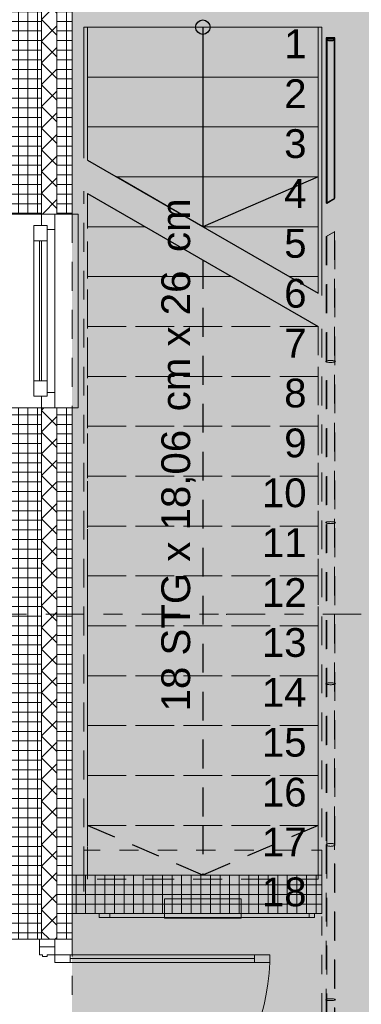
# Model space of a CAD drawing. Header units: metres. Extents: x -167 to 338, y -186 to 508.
# Tile 107 of 256: x 57.89 to 59.67, y 36.56 to 41.69. Entities that reach past the tile are written whole.
import ezdxf
from ezdxf.enums import TextEntityAlignment as Align

# ---------------------------------------------------------------- set-up
doc = ezdxf.new("R2010")
doc.units = ezdxf.units.M
doc.header["$MEASUREMENT"] = 0
for name, pattern in [('Punktlinie eng', [0.025, 0, -0.025]), ('Raster', [0.4, 0.2, -0.1, 0, -0.1]), ('Strichlinie eng', [0.23, 0.15, -0.08])]:
    doc.linetypes.add(name, pattern=pattern)
for name, color, linetype in [('10 Stütze', 7, 'Continuous'), ('10 Wand außen', 7, 'Continuous'), ('10 Wand innen tragend', 7, 'Continuous'), ('20 Decke', 7, 'Continuous'), ('40 Absturzsicherung', 7, 'Continuous'), ('40 Treppe', 7, 'Continuous'), ('50 Staffage', 7, 'Continuous'), ('60 Gelände 2D Übersicht', 7, 'Continuous'), ('90 Achsraster', 7, 'Continuous'), ('94 Genehmigungsplanung Bemaßung', 7, 'Continuous')]:
    doc.layers.add(name, color=color, linetype=linetype)
doc.styles.add('ERSTELLTER_STIL_1', font='arial.ttf')
doc.styles.add('ERSTELLTER_STIL_2', font='arial.ttf')
doc.dimstyles.new('ERSTELLTER_STIL__1', dxfattribs={"dimtxt": 0.25, "dimasz": 0.19, "dimexe": 0.18, "dimexo": 0.1, "dimgap": 0, "dimtad": 1, "dimtih": 1, "dimtoh": 1, "dimzin": 0, "dimdsep": 46, "dimtxsty": 'ERSTELLTER_STIL_1', "dimblk": 'ARROWHEAD_6', "dimblk1": 'ARROWHEAD_6', "dimblk2": 'ARROWHEAD_6', "dimcen": 0.09, "dimclrd": 7, "dimclre": 7, "dimclrt": 7, "dimazin": 0, "dimtfac": 1, "dimtdec": 4, "dimtmove": 0, "dimatfit": 3, "dimfxl": 1, "dimtolj": 1, "dimtzin": 0, "dimarcsym": 0})
doc.dimstyles.new('ERSTELLTER_STIL__2', dxfattribs={"dimtxt": 0.25, "dimasz": 0.19, "dimexe": 0.18, "dimexo": 0.1, "dimgap": 0, "dimtad": 1, "dimzin": 0, "dimdsep": 46, "dimtxsty": 'ERSTELLTER_STIL_1', "dimblk": 'ARROWHEAD_6', "dimblk1": 'ARROWHEAD_6', "dimblk2": 'ARROWHEAD_6', "dimcen": 0.09, "dimclrd": 7, "dimclre": 7, "dimclrt": 7, "dimazin": 0, "dimtfac": 1, "dimtdec": 4, "dimtmove": 0, "dimatfit": 3, "dimfxl": 1, "dimtolj": 1, "dimtzin": 0, "dimarcsym": 0})
pattern_1 = [(0, (27236.132094, 33357.27905), (0, 0.05), []), (90, (27236.132094, 33357.27905), (-0.05, 0), [])]
pattern_2 = [(135, (27236.132094, 33357.27905), (0.0565685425, 0.0565685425), []), (225, (27236.132094, 33357.27905), (-0.0565685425, 0.0565685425), [])]

# ---------------------------------------------------------------- blocks, each defined once
blk = doc.blocks.new('1-Flügelfenster 27_3')
at = {"layer": '10 Wand außen', "color": 7, "linetype": 'Continuous', "lineweight": 13}
for p, q in [((-0.505, 0.16), (0.505, 0.16)), ((-0.505, -0.16), (-0.505, -0.19)), ((-0.505, -0.19), (0.505, -0.19)), ((0.505, -0.19), (0.505, -0.16))]:
    blk.add_line(p, q, dxfattribs=at)
at = {"layer": '10 Wand außen', "color": 8, "linetype": 'Continuous', "lineweight": 18}
for p, q in [((-0.505, 0), (-0.505, 0.16)), ((0.505, 0), (0.505, 0.16)), ((-0.505, -0.07), (-0.505, 0)), ((-0.505, -0.07), (-0.505, 0)), ((0.505, -0.07), (0.505, 0)), ((0.505, -0.07), (0.505, 0)), ((-0.505, -0.08), (-0.505, -0.07)), ((-0.505, -0.16), (-0.505, -0.08)), ((0.505, -0.08), (0.505, -0.07)), ((0.505, -0.16), (0.505, -0.08))]:
    blk.add_line(p, q, dxfattribs=at)
at = {"layer": '10 Wand außen', "color": 7, "linetype": 'Continuous', "lineweight": 18}
for p, q in [((-0.505, 0), (-0.445, 0)), ((-0.445, -0.03), (-0.445, 0.04)), ((-0.445, 0.04), (-0.365, 0.04)), ((-0.445, 0), (-0.445, -0.03)), ((-0.365, 0.04), (0.365, 0.04)), ((-0.365, 0.04), (-0.365, -0.03)), ((-0.365, 0.01), (0.365, 0.01)), ((0.365, -0.03), (0.365, 0.04)), ((0.365, 0.04), (0.445, 0.04)), ((0.445, 0.04), (0.445, -0.03)), ((0.445, -0.03), (0.445, 0)), ((0.445, 0), (0.505, 0)), ((-0.445, -0.03), (-0.425, -0.03)), ((-0.365, -0.03), (-0.445, -0.03)), ((-0.425, -0.03), (-0.425, -0.07)), ((0.365, 0), (-0.365, 0)), ((0.365, -0.03), (-0.365, -0.03)), ((0.445, -0.03), (0.365, -0.03)), ((0.425, -0.07), (0.425, -0.03)), ((0.425, -0.03), (0.445, -0.03)), ((-0.425, -0.07), (-0.505, -0.07)), ((0.425, -0.07), (-0.425, -0.07)), ((0.505, -0.07), (0.425, -0.07))]:
    blk.add_line(p, q, dxfattribs=at)
at = {"layer": '10 Wand außen', "color": 7, "linetype": 'Strichlinie eng', "lineweight": 13}
blk.add_line((-0.505, -0.16), (0.505, -0.16), dxfattribs=at)
blk = doc.blocks.new('Glastür Ol 1-Fl 2S 27')
at = {"layer": '10 Wand außen', "color": 7, "linetype": 'Continuous', "lineweight": 18}
for p, q in [((0.8799, 1.0391), (0.8799, 1.1191)), ((0.8799, 1.1191), (0.9199, 1.1191)), ((0.9199, 1.1191), (0.9199, 1.0391)), ((0.9199, 1.0391), (0.8799, 1.0391)), ((0.8999, 1.0391), (0.8999, 0.08)), ((0.8799, 0), (0.8799, 0.08)), ((0.8799, 0.08), (0.9199, 0.08)), ((0.9199, 0.08), (0.9199, 0)), ((-1, 0), (-0.1992, 0)), ((-1, -0.08), (-1, 0)), ((-1, 0), (-0.96, 0)), ((-0.96, 0), (-0.96, -0.08)), ((-0.2392, 0), (-0.2392, -0.08)), ((-0.1992, 0), (-0.2392, 0)), ((-0.1992, -0.04), (-0.1992, 0)), ((0.9199, 0), (0.8799, 0)), ((1, 0), (0.9199, 0)), ((0.9199, 0), (0.9199, -0.04)), ((0.9599, 0), (0.9199, 0)), ((0.9599, -0.08), (0.9599, 0)), ((0.96, -0.08), (0.96, 0)), ((0.96, 0), (1, 0)), ((1, 0), (1, -0.08)), ((-0.1892, -0.04), (-0.1992, -0.04)), ((-0.1892, -0.0654), (-0.1892, -0.04)), ((0.9199, -0.04), (0.9099, -0.04)), ((0.9099, -0.04), (0.9099, -0.0654)), ((-1, -0.08), (-0.1992, -0.08)), ((-0.96, -0.08), (-1, -0.08)), ((-0.96, -0.07), (-0.2392, -0.07)), ((-0.2392, -0.08), (-0.1992, -0.08)), ((-0.1992, -0.08), (-0.1992, -0.0654)), ((-0.1992, -0.0654), (-0.1892, -0.0654)), ((0.9099, -0.0654), (0.9199, -0.0654)), ((0.9199, -0.0654), (0.9199, -0.08)), ((1, -0.08), (0.9199, -0.08)), ((0.9199, -0.08), (0.9599, -0.08)), ((0.96, -0.07), (0.9599, -0.07)), ((1, -0.08), (0.96, -0.08))]:
    blk.add_line(p, q, dxfattribs=at)
at = {"layer": '10 Wand außen', "color": 8, "linetype": 'Continuous', "lineweight": 18}
for p, q in [((-1, 0.01), (-1, 0.09)), ((1, 0.01), (1, 0.09)), ((-1, 0), (-1, 0.01)), ((-1, -0.07), (-1, 0)), ((-1, -0.07), (-1, 0)), ((1, 0), (1, 0.01)), ((1, -0.07), (1, 0)), ((1, -0.07), (1, 0)), ((-1, -0.08), (-1, -0.07)), ((-1, -0.08), (-1, -0.07)), ((-1, -0.23), (-1, -0.08)), ((1, -0.08), (1, -0.07)), ((1, -0.08), (1, -0.07)), ((1, -0.23), (1, -0.08))]:
    blk.add_line(p, q, dxfattribs=at)
at = {"layer": '10 Wand außen', "color": 7, "linetype": 'Continuous', "lineweight": 18, "flags": 128}
for points in [[(0.8999, 1.0391), (0.8999, 0.08), (0.8799, 0.08), (0.8799, 1.0391)], [(0.9199, 1.0391), (0.9199, 0.08), (0.8999, 0.08), (0.8999, 1.0391)]]:
    blk.add_lwpolyline(points, close=True, dxfattribs=at)
at = {"layer": '10 Wand außen', "color": 7, "linetype": 'Continuous', "lineweight": 13}
blk.add_arc((0.9199, 0), 1.1191, 92.0484, 180, dxfattribs=at)
blk = doc.blocks.new('Standard-Rastermarker_139')
at = {"layer": '90 Achsraster', "color": 14, "linetype": 'Raster', "lineweight": 18, "true_color": 0xa80000}
for p, q in [((1, 0), (45.4427, 0)), ((45.4427, 0), (46.4427, 0))]:
    blk.add_line(p, q, dxfattribs=at)
blk.add_point((45.4427, 0), dxfattribs=at)
blk.add_point((45.4427, 0), dxfattribs=at)
at = {"layer": '90 Achsraster', "color": 14, "lineweight": 18, "true_color": 0xa80000, "style": 'ERSTELLTER_STIL_2'}
for tag, p in [('AC_MarkerText_1_0', (-0.35, 0.15)), ('AC_MarkerText_1_1', (46.7927, 0.15))]:
    blk.add_attdef(tag, text='', height=0.3, dxfattribs=at).set_placement(p, align=Align.TOP_CENTER)
blk = doc.blocks.new('Briefkästen 2 27')
at = {"layer": '50 Staffage', "color": 7, "linetype": 'Continuous', "lineweight": 13, "flags": 128}
blk.add_lwpolyline([(-0.2, -0.05), (0.2, -0.05), (0.2, 0.05), (-0.2, 0.05)], close=True, dxfattribs=at)
blk = doc.blocks.new('Text 3D 27_2')
at = {"layer": '50 Staffage', "color": 7, "linetype": 'Continuous', "lineweight": 13}
for q in [(0, 0), (1.0647, -0.02)]:
    blk.add_line((1.0647, 0), q, dxfattribs=at)
at = {"layer": '50 Staffage', "color": 7, "linetype": 'Continuous', "lineweight": 13, "flags": 128}
blk.add_lwpolyline([(0, 0), (0, -0.02), (1.0647, -0.02), (1.0647, 0)], close=True, dxfattribs=at)
at = {"layer": '50 Staffage', "color": 7, "linetype": 'Continuous', "lineweight": 13}
blk.add_point((1.0647, 0), dxfattribs=at)
blk = doc.blocks.new('Text 3D 27_3')
at = {"layer": '50 Staffage', "color": 7, "linetype": 'Continuous', "lineweight": 13}
for q in [(0, 0), (1.0932, -0.02)]:
    blk.add_line((1.0932, 0), q, dxfattribs=at)
at = {"layer": '50 Staffage', "color": 7, "linetype": 'Continuous', "lineweight": 13, "flags": 128}
blk.add_lwpolyline([(0, 0), (0, -0.02), (1.0932, -0.02), (1.0932, 0)], close=True, dxfattribs=at)
at = {"layer": '50 Staffage', "color": 7, "linetype": 'Continuous', "lineweight": 13}
blk.add_point((1.0932, 0), dxfattribs=at)
blk = doc.blocks.new('*D468', base_point=(27236.1321, 33357.279))
at = {"layer": '94 Genehmigungsplanung Bemaßung', "color": 7, "linetype": 'Continuous', "lineweight": 13}
for p, q in [((58.1625, 46.3452), (58.1625, 46.7202)), ((59.485, 46.3452), (59.485, 46.7202)), ((58.2625, 46.6327), (58.0625, 46.4327)), ((59.385, 46.4327), (59.585, 46.6327)), ((58.1625, 46.5327), (59.485, 46.5327)), ((59.485, 46.5327), (59.635, 46.5327))]:
    blk.add_line(p, q, dxfattribs=at)
at = {"layer": '94 Genehmigungsplanung Bemaßung', "color": 7, "lineweight": 13, "char_height": 0.25, "attachment_point": 7, "style": 'ERSTELLTER_STIL_1'}
for s, insert in [('\\A1;{\\pql;\\fArial|b0|i0|c0|p0;\\W1.000000;16}', (58.2625, 46.5827)), ('\\A1;{\\pql;\\fArial|b0|i0|c0|p0;\\W1.000000;1,32}', (59.585, 46.5827))]:
    blk.add_mtext(s, dxfattribs=dict(at, insert=insert))
blk = doc.blocks.new('ARROWHEAD_6')
at = {"color": 0, "linetype": 'Continuous', "lineweight": 0}
for p, q in [((-0.5, -0.5), (0.5, 0.5)), ((0, 0), (-1, 0))]:
    blk.add_line(p, q, dxfattribs=at)
blk = doc.blocks.new('*D472', base_point=(27236.1321, 33357.279))
at = {"layer": '94 Genehmigungsplanung Bemaßung', "color": 7, "linetype": 'Continuous', "lineweight": 13}
for p, q in [((38.2411, 45.7456), (38.2411, 46.1206)), ((57.8425, 45.7456), (57.8425, 46.1206)), ((38.3411, 46.0331), (38.1411, 45.8331)), ((57.9425, 46.0331), (57.7425, 45.8331)), ((38.2411, 45.9331), (57.8425, 45.9331))]:
    blk.add_line(p, q, dxfattribs=at)
at = {"layer": '94 Genehmigungsplanung Bemaßung', "color": 7, "lineweight": 13, "char_height": 0.25, "attachment_point": 7, "style": 'ERSTELLTER_STIL_1'}
for s, insert in [('\\A1;{\\pql;\\fArial|b0|i0|c0|p0;\\W1.000000;19,60}', (47.4221, 45.9831)), ('\\A1;{\\pql;\\fArial|b0|i0|c0|p0;\\W1.000000;32}', (57.3611, 45.9831))]:
    blk.add_mtext(s, dxfattribs=dict(at, insert=insert))
blk = doc.blocks.new('*D477', base_point=(27236.1321, 33357.279))
at = {"layer": '94 Genehmigungsplanung Bemaßung', "color": 7, "linetype": 'Continuous', "lineweight": 13}
for p, q in [((61.6864, 43.9997), (61.6864, 44.1497)), ((61.7864, 43.8997), (61.5864, 44.0997)), ((61.8739, 43.9997), (61.4989, 43.9997)), ((61.6864, 38.5897), (61.6864, 43.9997)), ((61.5864, 38.6897), (61.7864, 38.4897)), ((61.8739, 38.5897), (61.4989, 38.5897))]:
    blk.add_line(p, q, dxfattribs=at)
at = {"layer": '94 Genehmigungsplanung Bemaßung', "color": 7, "lineweight": 13, "insert": (61.6364, 40.961), "char_height": 0.25, "attachment_point": 7, "rotation": 90, "style": 'ERSTELLTER_STIL_1'}
blk.add_mtext('\\A1;{\\pql;\\fArial|b0|i0|c0|p0;\\W1.000000;5,41}', dxfattribs=at)
blk = doc.blocks.new('*D481', base_point=(27236.1321, 33357.279))
at = {"layer": '94 Genehmigungsplanung Bemaßung', "color": 7, "linetype": 'Continuous', "lineweight": 13}
for p, q in [((60.8659, 36.9952), (61.0659, 36.7952)), ((61.1534, 36.8952), (60.7784, 36.8952)), ((60.9659, 34.8852), (60.9659, 36.8952)), ((60.8659, 34.9852), (61.0659, 34.7852)), ((61.1534, 34.8852), (60.7784, 34.8852))]:
    blk.add_line(p, q, dxfattribs=at)
at = {"layer": '94 Genehmigungsplanung Bemaßung', "color": 7, "lineweight": 13, "char_height": 0.25, "attachment_point": 7, "rotation": 90, "style": 'ERSTELLTER_STIL_1'}
for s, insert in [('\\A1;{\\pql;\\fArial|b0|i0|c0|p0;\\W1.000000;24}', (60.9159, 36.4138)), ('\\A1;{\\pql;\\fArial|b0|i0|c0|p0;\\W1.000000;2,01}', (60.9159, 35.3659))]:
    blk.add_mtext(s, dxfattribs=dict(at, insert=insert))
blk = doc.blocks.new('*D482', base_point=(27236.1321, 33357.279))
at = {"layer": '94 Genehmigungsplanung Bemaßung', "color": 7, "linetype": 'Continuous', "lineweight": 13}
for p, q in [((60.8659, 37.2352), (61.0659, 37.0352)), ((61.1534, 37.1352), (60.7784, 37.1352)), ((60.9659, 36.8952), (60.9659, 37.1352)), ((60.8659, 36.9952), (61.0659, 36.7952)), ((61.1534, 36.8952), (60.7784, 36.8952))]:
    blk.add_line(p, q, dxfattribs=at)
blk = doc.blocks.new('*D483', base_point=(27236.1321, 33357.279))
at = {"layer": '94 Genehmigungsplanung Bemaßung', "color": 7, "linetype": 'Continuous', "lineweight": 13}
for p, q in [((60.8659, 43.7797), (61.0659, 43.5797)), ((61.1534, 43.6797), (60.7784, 43.6797)), ((60.9659, 37.1352), (60.9659, 43.6797)), ((60.8659, 37.2352), (61.0659, 37.0352)), ((61.1534, 37.1352), (60.7784, 37.1352))]:
    blk.add_line(p, q, dxfattribs=at)
at = {"layer": '94 Genehmigungsplanung Bemaßung', "color": 7, "lineweight": 13, "char_height": 0.25, "attachment_point": 7, "rotation": 90, "style": 'ERSTELLTER_STIL_1'}
for s, insert in [('\\A1;{\\pql;\\fArial|b0|i0|c0|p0;\\W1.000000;32}', (60.9159, 43.1983)), ('\\A1;{\\pql;\\fArial|b0|i0|c0|p0;\\W1.000000;6,54\\fArial|b0|i0|c0|p0;\\W1.000000;\\A1{\\H.66x;\\S5^  ;}}', (60.9759, 39.8202))]:
    blk.add_mtext(s, dxfattribs=dict(at, insert=insert))
blk = doc.blocks.new('*D486', base_point=(27236.1321, 33357.279))
at = {"layer": '94 Genehmigungsplanung Bemaßung', "color": 7, "linetype": 'Continuous', "lineweight": 13}
for p, q in [((62.3525, 43.9997), (62.3525, 44.1497)), ((62.4525, 43.8997), (62.2525, 44.0997)), ((62.54, 43.9997), (62.165, 43.9997)), ((62.3525, 28.1797), (62.3525, 43.9997)), ((62.2525, 28.2797), (62.4525, 28.0797)), ((62.54, 28.1797), (62.165, 28.1797))]:
    blk.add_line(p, q, dxfattribs=at)
at = {"layer": '94 Genehmigungsplanung Bemaßung', "color": 7, "lineweight": 13, "insert": (62.3025, 35.6607), "char_height": 0.25, "attachment_point": 7, "rotation": 90, "style": 'ERSTELLTER_STIL_1'}
blk.add_mtext('\\A1;{\\pql;\\fArial|b0|i0|c0|p0;\\W1.000000;15,82}', dxfattribs=at)
blk = doc.blocks.new('*D533', base_point=(27236.1321, 33357.279))
at = {"layer": '94 Genehmigungsplanung Bemaßung', "color": 7, "linetype": 'Continuous', "lineweight": 13}
for p, q in [((54.647, 45.2094), (54.647, 45.5844)), ((57.8425, 45.2094), (57.8425, 45.5844)), ((54.747, 45.4969), (54.547, 45.2969)), ((57.9425, 45.4969), (57.7425, 45.2969)), ((54.647, 45.3969), (57.8425, 45.3969))]:
    blk.add_line(p, q, dxfattribs=at)
at = {"layer": '94 Genehmigungsplanung Bemaßung', "color": 7, "lineweight": 13, "char_height": 0.25, "attachment_point": 7, "style": 'ERSTELLTER_STIL_1'}
for s, insert in [('\\A1;{\\pql;\\fArial|b0|i0|c0|p0;\\W1.000000;3,19\\fArial|b0|i0|c0|p0;\\W1.000000;\\A1{\\H.66x;\\S5^  ;}}', (55.6575, 45.3869)), ('\\A1;{\\pql;\\fArial|b0|i0|c0|p0;\\W1.000000;32}', (57.3611, 45.4469))]:
    blk.add_mtext(s, dxfattribs=dict(at, insert=insert))
blk = doc.blocks.new('*D534', base_point=(27236.1321, 33357.279))
at = {"layer": '94 Genehmigungsplanung Bemaßung', "color": 7, "linetype": 'Continuous', "lineweight": 13}
for p, q in [((57.8425, 45.2094), (57.8425, 45.5844)), ((58.1625, 45.2094), (58.1625, 45.5844)), ((57.9425, 45.4969), (57.7425, 45.2969)), ((58.0625, 45.2969), (58.2625, 45.4969)), ((57.8425, 45.3969), (58.1625, 45.3969)), ((58.1625, 45.3969), (58.3125, 45.3969))]:
    blk.add_line(p, q, dxfattribs=at)

msp = doc.modelspace()

# ---------------------------------------------------------------- hatches: boundary and pattern name
at = {"layer": '10 Stütze', "linetype": 'Continuous', "lineweight": 18}
h = msp.add_hatch(dxfattribs=at)
h.set_pattern_fill('Beton__Fertigteil_Träger_1D', color=8, style=0, pattern_type=2)
h.set_pattern_definition(pattern_1)
h.paths.add_polyline_path([(57.8425, 38.8397), (57.8425, 38.3397), (58.0025, 38.3397), (58.0025, 38.8397)])
at = {"layer": '10 Wand außen', "linetype": 'Continuous', "lineweight": 18}
h = msp.add_hatch(dxfattribs=at)
h.set_pattern_fill('Beton__Fertigteil_Träger_1D', color=8, style=0, pattern_type=2)
h.set_pattern_definition(pattern_1)
h.paths.add_polyline_path([(57.8425, 40.6753), (58.0025, 40.6753), (58.0025, 41.9219), (57.8425, 41.9219)])
h = msp.add_hatch(dxfattribs=at)
h.set_pattern_fill('Dämmung__hart_1_0001', color=8, style=0, pattern_type=2)
h.set_pattern_definition(pattern_2)
h.paths.add_polyline_path([(58.0025, 40.6753), (58.0725, 40.6753), (58.0825, 40.6753), (58.0825, 41.9219), (58.0025, 41.9219)])
h = msp.add_hatch(dxfattribs=at)
h.set_pattern_fill('Beton__Fertigteil_Träger_1D', color=8, style=0, pattern_type=2)
h.set_pattern_definition(pattern_1)
h.paths.add_polyline_path([(58.0825, 41.9219), (58.0825, 40.6753), (58.1625, 40.6753), (58.1625, 41.9219)])
h = msp.add_hatch(dxfattribs=at)
h.set_pattern_fill('Beton__Fertigteil_Träger_1D', color=8, style=0, pattern_type=2)
h.set_pattern_definition(pattern_1)
h.paths.add_polyline_path([(58.0025, 39.6653), (57.8425, 39.6653), (57.8425, 38.8397), (58.0025, 38.8397)])
h = msp.add_hatch(dxfattribs=at)
h.set_pattern_fill('Dämmung__hart_1_0001', color=8, style=0, pattern_type=2)
h.set_pattern_definition(pattern_2)
h.paths.add_polyline_path([(58.0725, 39.6653), (58.0025, 39.6653), (58.0025, 36.8952), (58.0825, 36.8952), (58.0825, 39.6653)])
h = msp.add_hatch(dxfattribs=at)
h.set_pattern_fill('Beton__Fertigteil_Träger_1D', color=8, style=0, pattern_type=2)
h.set_pattern_definition(pattern_1)
h.paths.add_polyline_path([(58.1625, 39.6653), (58.0825, 39.6653), (58.0825, 36.8952), (58.1625, 36.8952)])
h = msp.add_hatch(dxfattribs=at)
h.set_pattern_fill('Beton__Fertigteil_Träger_1D', color=8, style=0, pattern_type=2)
h.set_pattern_definition(pattern_1)
h.paths.add_polyline_path([(57.8425, 38.3397), (57.8425, 36.8952), (58.0025, 36.8952), (58.0025, 38.3397)])
at = {"layer": '10 Wand innen tragend', "linetype": 'Continuous', "lineweight": 18}
h = msp.add_hatch(dxfattribs=at)
h.set_pattern_fill('Beton__Fertigteil_Stütze_B9', color=8, style=0, pattern_type=2)
h.set_pattern_definition(pattern_1)
h.paths.add_polyline_path([(58.1625, 37.0289), (59.4625, 37.0289), (59.4625, 37.2289), (58.1625, 37.2289)])
at = {"layer": '60 Gelände 2D Übersicht', "linetype": 'Continuous', "lineweight": 18}
h = msp.add_hatch(dxfattribs=at)
h.set_pattern_fill('Mörtel_0001', color=8, style=0, pattern_type=2)
h.set_pattern_definition([(45, (27236.1321, 33357.62905), (-0.11136931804, 0.11136931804), [0, -0.105, 0, -0.1575]), (110, (27236.4821, 33357.62905), (0.1480015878, 0.0538681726), [0, -0.077, 0, -0.133])])
h.paths.add_polyline_path([(58.1615, 45.7496), (66.6638, 45.7501), (66.663, 37.5001), (77.6619, 37.5142), (77.6627, 45.7491), (84.1676, 45.7491), (84.1668, 37.4991), (95.1657, 37.4991), (95.1665, 45.7491), (101.6703, 45.7491), (101.6703, 14.5263), (95.1658, 14.3351), (95.1689, 36.0142), (84.17, 36.0153), (84.1681, 14.0509), (77.6707, 13.994), (77.6638, 36.0132), (66.6649, 35.9991), (66.6638, 13.8829), (59.5867, 13.8829), (59.5867, 23.1797), (59.5867, 37.3459), (58.1625, 37.3459), (58.1625, 28.2047)])
h = msp.add_hatch(dxfattribs=at)
h.set_pattern_fill('Ziegelstein___Pflasterun_4D', color=8, style=0, pattern_type=2)
h.set_pattern_definition([(0, (50.84469, 25.67968), (0, 0.2), []), (90, (50.8447, 25.67968), (-0.3, 0), [0.2, -0.2]), (90, (50.9947, 25.87968), (-0.3, 0), [0.2, -0.2])])
h.paths.add_polyline_path([(59.5867, 37.3509), (59.5867, 23.1797), (48.5688, 23.1797), (48.5688, 25.1797), (38.1469, 25.1797), (38.1469, 28.1797), (58.1625, 28.1797), (58.1625, 37.3509)])

# ---------------------------------------------------------------- linework, layer by layer
at = {"layer": '10 Stütze', "color": 7, "linetype": 'Continuous', "lineweight": 13, "flags": 128}
msp.add_lwpolyline([(58.0025, 38.3397), (58.0025, 38.8397)], dxfattribs=at)
at = {"layer": '10 Wand außen', "color": 7, "linetype": 'Continuous', "lineweight": 13}
for p, q in [((58.0025, 41.9219), (58.0025, 40.6753)), ((58.0825, 41.9219), (58.0825, 40.6753)), ((58.0025, 39.6653), (58.0025, 38.8397)), ((58.0825, 39.6653), (58.0825, 36.8952)), ((58.0025, 38.3397), (58.0025, 36.8952))]:
    msp.add_line(p, q, dxfattribs=at)
at = {"layer": '10 Wand außen', "color": 8, "linetype": 'Continuous', "lineweight": 18}
for p, q in [((58.0025, 40.6753), (57.8425, 40.6753)), ((58.0725, 40.6753), (58.0025, 40.6753)), ((58.0825, 40.6753), (58.0725, 40.6753)), ((58.1625, 40.6753), (58.0825, 40.6753)), ((58.0025, 39.6653), (57.8425, 39.6653)), ((58.0725, 39.6653), (58.0025, 39.6653)), ((58.0825, 39.6653), (58.0725, 39.6653)), ((58.1625, 39.6653), (58.0825, 39.6653)), ((57.8425, 36.8952), (57.9925, 36.8952)), ((57.9925, 36.8952), (58.0025, 36.8952)), ((58.0025, 36.8952), (58.0725, 36.8952)), ((58.0725, 36.8952), (58.0825, 36.8952)), ((58.0825, 36.8952), (58.1625, 36.8952))]:
    msp.add_line(p, q, dxfattribs=at)
at = {"layer": '10 Wand außen', "color": 7, "linetype": 'Continuous', "lineweight": 13, "flags": 128}
for points in [[(58.1625, 40.6753), (58.1625, 41.9219)], [(58.1625, 36.8952), (58.1625, 39.6653)]]:
    msp.add_lwpolyline(points, dxfattribs=at)
at = {"layer": '10 Wand innen tragend', "color": 7, "linetype": 'Continuous', "lineweight": 13, "flags": 128}
for points in [[(59.4625, 37.2289), (58.1625, 37.2289)], [(58.1625, 37.2289), (58.1625, 37.0289)], [(59.4625, 37.0289), (59.4625, 37.2289)], [(58.1625, 37.0289), (59.4625, 37.0289)]]:
    msp.add_lwpolyline(points, dxfattribs=at)
at = {"layer": '20 Decke', "color": 7, "linetype": 'Punktlinie eng', "lineweight": 13, "flags": 128}
msp.add_lwpolyline([(58.1625, 34.2052), (58.1625, 37.1197), (58.2225, 37.1197), (58.2225, 37.3597), (59.4625, 37.3597), (59.4625, 37.1197), (59.4625, 34.2052)], close=True, dxfattribs=at)
at = {"layer": '40 Absturzsicherung', "color": 250, "linetype": 'Continuous', "lineweight": 25, "true_color": 0x191919}
for p, q in [((59.53, 41.5939), (59.485, 41.5939)), ((59.485, 41.5939), (59.485, 41.5864)), ((59.485, 41.5864), (59.485, 40.731)), ((59.53, 41.5864), (59.53, 41.5939)), ((59.53, 40.757), (59.53, 41.5864)), ((59.485, 40.731), (59.53, 40.757))]:
    msp.add_line(p, q, dxfattribs=at)
at = {"layer": '40 Absturzsicherung', "color": 7, "linetype": 'Strichlinie eng', "lineweight": 13}
for p, q in [((59.53, 40.5838), (59.485, 40.5578)), ((59.485, 40.5578), (59.485, 37.3872)), ((59.5275, 40.5824), (59.4875, 40.5593)), ((59.5275, 40.5824), (59.4875, 40.5593)), ((59.4875, 40.5593), (59.4875, 37.4372)), ((59.4875, 40.5593), (59.4875, 37.4372)), ((59.5275, 37.4372), (59.5275, 40.5824)), ((59.5275, 37.4372), (59.5275, 40.5824)), ((59.53, 37.3872), (59.53, 40.5838)), ((59.4875, 37.4372), (59.4875, 37.3872)), ((59.4875, 37.4372), (59.4875, 37.3872)), ((59.5275, 37.3872), (59.5275, 37.4372)), ((59.5275, 37.3872), (59.5275, 37.4372)), ((59.485, 37.3872), (59.485, 34.1827)), ((59.4875, 37.3872), (59.4875, 37.3622)), ((59.4875, 37.3872), (59.4875, 37.3622)), ((59.4875, 37.3622), (59.4875, 34.1802)), ((59.4875, 37.3622), (59.4875, 34.1802)), ((59.5275, 37.3622), (59.5275, 37.3872)), ((59.5275, 37.3622), (59.5275, 37.3872)), ((59.5275, 34.1402), (59.5275, 37.3622)), ((59.5275, 34.1402), (59.5275, 37.3622)), ((59.53, 34.1377), (59.53, 37.3872))]:
    msp.add_line(p, q, dxfattribs=at)
at = {"layer": '40 Absturzsicherung', "color": 250, "linetype": 'Continuous', "lineweight": 25, "true_color": 0x191919, "flags": 128}
for points in [[(59.485, 41.5864), (59.4853, 41.5851), (59.4863, 41.5838), (59.488, 41.5827), (59.4903, 41.5816), (59.493, 41.5807), (59.4962, 41.5799), (59.4998, 41.5794), (59.5036, 41.579), (59.5075, 41.5789), (59.5114, 41.579), (59.5152, 41.5794), (59.5187, 41.5799), (59.522, 41.5807), (59.5247, 41.5816), (59.527, 41.5827), (59.5286, 41.5838), (59.5297, 41.5851), (59.53, 41.5864), (59.5297, 41.5877), (59.5286, 41.589), (59.527, 41.5902), (59.5247, 41.5912), (59.522, 41.5922), (59.5187, 41.5929), (59.5152, 41.5935), (59.5114, 41.5938), (59.5075, 41.5939), (59.5036, 41.5938), (59.4998, 41.5935), (59.4962, 41.5929), (59.493, 41.5922), (59.4903, 41.5912), (59.488, 41.5902), (59.4863, 41.589), (59.4853, 41.5877)], [(59.4875, 41.5864), (59.4875, 40.7325), (59.5275, 40.7556), (59.5275, 41.5864)], [(59.4875, 41.5864), (59.4875, 40.7325), (59.5275, 40.7556), (59.5275, 41.5864)]]:
    msp.add_lwpolyline(points, close=True, dxfattribs=at)
at = {"layer": '40 Absturzsicherung', "color": 7, "linetype": 'Strichlinie eng', "lineweight": 13, "flags": 128}
for points in [[(59.4825, 39.9067), (59.4829, 39.9059), (59.484, 39.905), (59.4858, 39.9042), (59.4883, 39.9035), (59.4914, 39.9029), (59.495, 39.9024), (59.4989, 39.902), (59.5032, 39.9018), (59.5075, 39.9017), (59.5118, 39.9018), (59.516, 39.902), (59.52, 39.9024), (59.5236, 39.9029), (59.5266, 39.9035), (59.5291, 39.9042), (59.531, 39.905), (59.5321, 39.9059), (59.5325, 39.9067), (59.5321, 39.9076), (59.531, 39.9085), (59.5291, 39.9092), (59.5266, 39.91), (59.5236, 39.9106), (59.52, 39.9111), (59.516, 39.9114), (59.5118, 39.9117), (59.5075, 39.9117), (59.5032, 39.9117), (59.4989, 39.9114), (59.495, 39.9111), (59.4914, 39.9106), (59.4883, 39.91), (59.4858, 39.9092), (59.484, 39.9085), (59.4829, 39.9076)], [(59.4825, 39.0669), (59.4829, 39.066), (59.484, 39.0652), (59.4858, 39.0644), (59.4883, 39.0637), (59.4914, 39.0631), (59.495, 39.0626), (59.4989, 39.0622), (59.5032, 39.062), (59.5075, 39.0619), (59.5118, 39.062), (59.516, 39.0622), (59.52, 39.0626), (59.5236, 39.0631), (59.5266, 39.0637), (59.5291, 39.0644), (59.531, 39.0652), (59.5321, 39.066), (59.5325, 39.0669), (59.5321, 39.0678), (59.531, 39.0686), (59.5291, 39.0694), (59.5266, 39.0701), (59.5236, 39.0707), (59.52, 39.0712), (59.516, 39.0716), (59.5118, 39.0718), (59.5075, 39.0719), (59.5032, 39.0718), (59.4989, 39.0716), (59.495, 39.0712), (59.4914, 39.0707), (59.4883, 39.0701), (59.4858, 39.0694), (59.484, 39.0686), (59.4829, 39.0678)], [(59.4825, 38.2271), (59.4829, 38.2262), (59.484, 38.2254), (59.4858, 38.2246), (59.4883, 38.2239), (59.4914, 38.2232), (59.495, 38.2227), (59.4989, 38.2224), (59.5032, 38.2222), (59.5075, 38.2221), (59.5118, 38.2222), (59.516, 38.2224), (59.52, 38.2227), (59.5236, 38.2232), (59.5266, 38.2239), (59.5291, 38.2246), (59.531, 38.2254), (59.5321, 38.2262), (59.5325, 38.2271), (59.5321, 38.2279), (59.531, 38.2288), (59.5291, 38.2296), (59.5266, 38.2303), (59.5236, 38.2309), (59.52, 38.2314), (59.516, 38.2318), (59.5118, 38.232), (59.5075, 38.2321), (59.5032, 38.232), (59.4989, 38.2318), (59.495, 38.2314), (59.4914, 38.2309), (59.4883, 38.2303), (59.4858, 38.2296), (59.484, 38.2288), (59.4829, 38.2279)], [(59.485, 37.3872), (59.4853, 37.3859), (59.4863, 37.3847), (59.488, 37.3835), (59.4903, 37.3824), (59.493, 37.3815), (59.4962, 37.3807), (59.4998, 37.3802), (59.5036, 37.3799), (59.5075, 37.3797), (59.5114, 37.3799), (59.5152, 37.3802), (59.5187, 37.3807), (59.522, 37.3815), (59.5247, 37.3824), (59.527, 37.3835), (59.5286, 37.3847), (59.5297, 37.3859), (59.53, 37.3872), (59.5297, 37.3885), (59.5286, 37.3898), (59.527, 37.391), (59.5247, 37.3921), (59.522, 37.393), (59.5187, 37.3937), (59.5152, 37.3943), (59.5114, 37.3946), (59.5075, 37.3947), (59.5036, 37.3946), (59.4998, 37.3943), (59.4962, 37.3937), (59.493, 37.393), (59.4903, 37.3921), (59.488, 37.391), (59.4863, 37.3898), (59.4853, 37.3885)], [(59.4825, 36.5805), (59.4829, 36.5796), (59.484, 36.5788), (59.4858, 36.578), (59.4883, 36.5773), (59.4914, 36.5766), (59.495, 36.5761), (59.4989, 36.5758), (59.5032, 36.5756), (59.5075, 36.5755), (59.5118, 36.5756), (59.516, 36.5758), (59.52, 36.5761), (59.5236, 36.5766), (59.5266, 36.5773), (59.5291, 36.578), (59.531, 36.5788), (59.5321, 36.5796), (59.5325, 36.5805), (59.5321, 36.5813), (59.531, 36.5822), (59.5291, 36.583), (59.5266, 36.5837), (59.5236, 36.5843), (59.52, 36.5848), (59.516, 36.5852), (59.5118, 36.5854), (59.5075, 36.5855), (59.5032, 36.5854), (59.4989, 36.5852), (59.495, 36.5848), (59.4914, 36.5843), (59.4883, 36.5837), (59.4858, 36.583), (59.484, 36.5822), (59.4829, 36.5813)]]:
    msp.add_lwpolyline(points, close=True, dxfattribs=at)
at = {"layer": '40 Treppe', "color": 250, "linetype": 'Continuous', "lineweight": 18, "true_color": 0x191919}
for p, q in [((58.2225, 40.9668), (58.2225, 41.6489)), ((58.2225, 41.6489), (58.2425, 41.6489)), ((58.2425, 41.6489), (58.2425, 40.9553)), ((58.2425, 41.6489), (59.4425, 41.6489)), ((58.2425, 41.3889), (58.2425, 41.6489)), ((59.4425, 40.2625), (59.4425, 41.6489)), ((59.4425, 41.6489), (59.4625, 41.6489)), ((59.4425, 41.6489), (59.4425, 41.3889)), ((59.4625, 41.6489), (59.4625, 40.2509)), ((59.4425, 41.3889), (58.2425, 41.3889)), ((58.2425, 41.3889), (59.4425, 41.3889)), ((58.2425, 41.1289), (58.2425, 41.3889)), ((59.4425, 41.3889), (59.4425, 41.1289)), ((59.4425, 41.1289), (58.2425, 41.1289)), ((58.2425, 41.1289), (59.4425, 41.1289)), ((58.2425, 40.9553), (58.2425, 41.1289)), ((59.4425, 41.1289), (59.4425, 40.8689)), ((59.4425, 40.8689), (58.3922, 40.8689)), ((58.3922, 40.8689), (59.4425, 40.8689)), ((59.4425, 40.8689), (59.4425, 40.6089)), ((59.4425, 40.6089), (58.8425, 40.6089)), ((58.8425, 40.6089), (59.4425, 40.6089)), ((59.4425, 40.6089), (59.4425, 40.3489)), ((59.4425, 40.3489), (59.2928, 40.3489)), ((59.2928, 40.3489), (59.4425, 40.3489)), ((59.4425, 40.3489), (59.4425, 40.2625))]:
    msp.add_line(p, q, dxfattribs=at)
at = {"layer": '40 Treppe', "color": 250, "linetype": 'Continuous', "lineweight": 25, "true_color": 0x191919}
for p, q in [((58.8425, 41.6489), (58.8425, 41.3889)), ((58.8425, 41.3889), (58.8425, 40.6089)), ((58.2425, 40.9553), (59.4425, 40.2625)), ((58.8425, 40.6089), (58.3922, 40.8689)), ((59.4425, 40.8689), (58.8425, 40.6089)), ((58.2425, 40.7821), (59.4425, 40.0892))]:
    msp.add_line(p, q, dxfattribs=at)
at = {"layer": '40 Treppe', "color": 7, "linetype": 'Strichlinie eng', "lineweight": 13}
for p, q in [((58.2225, 37.2289), (58.2225, 40.7936)), ((58.2425, 40.7821), (58.2425, 37.2289)), ((58.2425, 40.6089), (58.2425, 40.7821)), ((58.5425, 40.6089), (58.2425, 40.6089)), ((58.2425, 40.6089), (58.5425, 40.6089)), ((58.2425, 40.3489), (58.2425, 40.6089)), ((58.9928, 40.3489), (58.2425, 40.3489)), ((58.2425, 40.3489), (58.9928, 40.3489)), ((58.2425, 40.0889), (58.2425, 40.3489)), ((59.4425, 40.0889), (58.2425, 40.0889)), ((58.2425, 40.0889), (59.4425, 40.0889)), ((58.2425, 39.8289), (58.2425, 40.0889)), ((59.4425, 37.2289), (59.4425, 40.0892)), ((59.4425, 40.0892), (59.4425, 40.0889)), ((59.4425, 40.0889), (59.4425, 39.8289)), ((59.4625, 40.0777), (59.4625, 37.2289)), ((59.4425, 39.8289), (58.2425, 39.8289)), ((58.2425, 39.8289), (59.4425, 39.8289)), ((58.2425, 39.5689), (58.2425, 39.8289)), ((59.4425, 39.8289), (59.4425, 39.5689)), ((59.4425, 39.5689), (58.2425, 39.5689)), ((58.2425, 39.5689), (59.4425, 39.5689)), ((58.2425, 39.3089), (58.2425, 39.5689)), ((59.4425, 39.5689), (59.4425, 39.3089)), ((59.4425, 39.3089), (58.2425, 39.3089)), ((58.2425, 39.3089), (59.4425, 39.3089)), ((58.2425, 39.0489), (58.2425, 39.3089)), ((59.4425, 39.3089), (59.4425, 39.0489)), ((59.4425, 39.0489), (58.2425, 39.0489)), ((58.2425, 39.0489), (59.4425, 39.0489)), ((58.2425, 38.7889), (58.2425, 39.0489)), ((59.4425, 39.0489), (59.4425, 38.7889)), ((59.4425, 38.7889), (58.2425, 38.7889)), ((58.2425, 38.7889), (59.4425, 38.7889)), ((58.2425, 38.5289), (58.2425, 38.7889)), ((59.4425, 38.7889), (59.4425, 38.5289)), ((59.4425, 38.5289), (58.2425, 38.5289)), ((58.2425, 38.5289), (59.4425, 38.5289)), ((58.2425, 38.2689), (58.2425, 38.5289)), ((59.4425, 38.5289), (59.4425, 38.2689)), ((59.4425, 38.2689), (58.2425, 38.2689)), ((58.2425, 38.2689), (59.4425, 38.2689)), ((58.2425, 38.0089), (58.2425, 38.2689)), ((59.4425, 38.2689), (59.4425, 38.0089)), ((59.4425, 38.0089), (58.2425, 38.0089)), ((58.2425, 38.0089), (59.4425, 38.0089)), ((58.2425, 37.7489), (58.2425, 38.0089)), ((59.4425, 38.0089), (59.4425, 37.7489)), ((59.4425, 37.7489), (58.2425, 37.7489)), ((58.2425, 37.7489), (59.4425, 37.7489)), ((58.2425, 37.4889), (58.2425, 37.7489)), ((59.4425, 37.7489), (59.4425, 37.4889)), ((59.4425, 37.4889), (58.2425, 37.4889)), ((58.2425, 37.4889), (59.4425, 37.4889)), ((58.2425, 37.2289), (58.2425, 37.4889)), ((59.4425, 37.4889), (59.4425, 37.2289)), ((58.2425, 37.2289), (58.2225, 37.2289)), ((58.2425, 37.2089), (58.2425, 37.2289)), ((59.4425, 37.2089), (58.2425, 37.2089)), ((59.4625, 37.2289), (59.4425, 37.2289)), ((59.4425, 37.2289), (59.4425, 37.2089))]:
    msp.add_line(p, q, dxfattribs=at)
at = {"layer": '40 Treppe', "color": 250, "linetype": 'Strichlinie eng', "lineweight": 25, "true_color": 0x191919}
for p, q in [((58.8425, 40.4357), (58.8425, 37.4889)), ((58.8425, 37.2289), (58.2425, 37.4889)), ((58.8425, 37.4889), (58.8425, 37.2289)), ((59.4425, 37.4889), (58.8425, 37.2289))]:
    msp.add_line(p, q, dxfattribs=at)
at = {"layer": '40 Treppe', "color": 250, "linetype": 'Continuous', "lineweight": 25, "true_color": 0x191919, "flags": 128}
msp.add_lwpolyline([(58.88, 41.6489, -1), (58.805, 41.6489, -1)], format="xyb", close=True, dxfattribs=at)

# ---------------------------------------------------------------- block references
at = {"layer": '10 Wand außen', "color": 7, "linetype": 'Continuous', "lineweight": 18, "xscale": -1, "rotation": 90}
msp.add_blockref('1-Flügelfenster 27_3', (58.0025, 40.1703), dxfattribs=at)
at = {"layer": '10 Wand außen', "color": 7, "linetype": 'Continuous', "lineweight": 13, "xscale": -1, "rotation": 270}
msp.add_blockref('Glastür Ol 1-Fl 2S 27', (58.0725, 35.8952), dxfattribs=at)
at = {"layer": '50 Staffage', "color": 7, "linetype": 'Continuous', "lineweight": 13, "xscale": -1}
msp.add_blockref('Briefkästen 2 27', (58.8425, 37.0558), dxfattribs=at)
at = {"layer": '50 Staffage', "color": 1, "linetype": 'Continuous', "lineweight": 18, "true_color": 0xf50000}
for name, p in [('Text 3D 27_3', (58.3034, 37.0289)), ('Text 3D 27_2', (58.3585, 37.0289))]:
    msp.add_blockref(name, p, dxfattribs=at)
at = {"layer": '90 Achsraster', "color": 7, "linetype": 'Continuous', "lineweight": 18}
msp.add_blockref('Standard-Rastermarker_139', (13.5244, 38.5897), dxfattribs=at)

# ---------------------------------------------------------------- texts
at = {"layer": '40 Treppe', "color": 7, "lineweight": 13, "char_height": 0.15, "style": 'ERSTELLTER_STIL_1'}
for s, insert, attachment_point in [('\\A1;{\\pqr;\\fArial|b0|i0|c0|p0;\\W1.000000;1}', (59.3825, 41.5624), 6), ('\\A1;{\\pqr;\\fArial|b0|i0|c0|p0;\\W1.000000;2}', (59.3825, 41.3024), 6), ('\\A1;{\\pqr;\\fArial|b0|i0|c0|p0;\\W1.000000;3}', (59.3825, 41.0411), 6), ('\\A1;{\\pqr;\\fArial|b0|i0|c0|p0;\\W1.000000;4}', (59.3825, 40.7824), 6), ('\\A1;{\\pqr;\\fArial|b0|i0|c0|p0;\\W1.000000;5}', (59.3825, 40.5212), 6), ('\\A1;{\\pqr;\\fArial|b0|i0|c0|p0;\\W1.000000;6}', (59.3825, 40.2612), 6), ('\\A1;{\\pqr;\\fArial|b0|i0|c0|p0;\\W1.000000;7}', (59.3825, 40.0024), 6), ('\\A1;{\\pqr;\\fArial|b0|i0|c0|p0;\\W1.000000;8}', (59.3825, 39.7412), 6), ('\\A1;{\\pqr;\\fArial|b0|i0|c0|p0;\\W1.000000;9}', (59.3825, 39.4812), 6), ('\\A1;{\\pqc;\\pt0,0.1;\\fArial|b0|i0|c0|p0;\\W1.000000;\\fArial|b0|i0|c0|p0;\\W1.000000;\\fArial|b0|i0|c0|p0;\\W1.000000;\\A1{\\H.66x;\\S^  ;}\\fArial|b0|i0|c0|p0;\\W1.000000;\\fArial|b0|i0|c0|p0;\\W1.000000;\\fArial|b0|i0|c0|p0;\\W1.000000;\\fArial|b0|i0|c0|p0;\\W1.000000;\\A1{\\H.66x;\\S^  ;}\\fArial|b0|i0|c0|p0;\\W1.000000;\\fArial|b0|i0|c0|p0;\\W1.000000;\\fArial|b0|i0|c0|p0;\\W1.000000;\\fArial|b0|i0|c0|p0;\\W1.000000;\\A1{\\H.66x;\\S^  ;}\\fArial|b0|i0|c0|p0;\\W1.000000;}', (58.8425, 39.4389), 2), ('\\A1;{\\pqr;\\fArial|b0|i0|c0|p0;\\W1.000000;10}', (59.3825, 39.2212), 6), ('\\A1;{\\pqr;\\fArial|b0|i0|c0|p0;\\W1.000000;11}', (59.3825, 38.9624), 6), ('\\A1;{\\pqr;\\fArial|b0|i0|c0|p0;\\W1.000000;12}', (59.3825, 38.7024), 6), ('\\A1;{\\pqr;\\fArial|b0|i0|c0|p0;\\W1.000000;13}', (59.3825, 38.4411), 6), ('\\A1;{\\pqr;\\fArial|b0|i0|c0|p0;\\W1.000000;14}', (59.3825, 38.1824), 6), ('\\A1;{\\pqr;\\fArial|b0|i0|c0|p0;\\W1.000000;15}', (59.3825, 37.9212), 6), ('\\A1;{\\pqr;\\fArial|b0|i0|c0|p0;\\W1.000000;16}', (59.3825, 37.6612), 6), ('\\A1;{\\pqr;\\fArial|b0|i0|c0|p0;\\W1.000000;17}', (59.3825, 37.4024), 6), ('\\A1;{\\pqr;\\fArial|b0|i0|c0|p0;\\W1.000000;18}', (59.3825, 37.1412), 6)]:
    msp.add_mtext(s, dxfattribs=dict(at, insert=insert, attachment_point=attachment_point))
at = {"layer": '40 Treppe', "color": 7, "lineweight": 13, "insert": (58.8202, 39.4389), "char_height": 0.15, "attachment_point": 8, "rotation": 90, "style": 'ERSTELLTER_STIL_1'}
msp.add_mtext('\\A1;{\\pqc;\\pt0,0.1;\\fArial|b0|i0|c0|p0;\\W1.000000;18 STG x \\fArial|b0|i0|c0|p0;\\W1.000000;18,06\\fArial|b0|i0|c0|p0;\\W1.000000;\\A1{\\H.66x;\\S^  ;}\\fArial|b0|i0|c0|p0;\\W1.000000; cm\\fArial|b0|i0|c0|p0;\\W1.000000; x \\fArial|b0|i0|c0|p0;\\W1.000000;26\\fArial|b0|i0|c0|p0;\\W1.000000;\\A1{\\H.66x;\\S^  ;}\\fArial|b0|i0|c0|p0;\\W1.000000; cm\\fArial|b0|i0|c0|p0;\\W1.000000;\\fArial|b0|i0|c0|p0;\\W1.000000;\\fArial|b0|i0|c0|p0;\\W1.000000;\\A1{\\H.66x;\\S^  ;}\\fArial|b0|i0|c0|p0;\\W1.000000;}', dxfattribs=at)

# ---------------------------------------------------------------- dimensions: what is measured, and where the dimension line sits
at = {"layer": '94 Genehmigungsplanung Bemaßung', "color": 7, "linetype": 'Continuous', "lineweight": 13}
for base, p1, p2, picture, middle in [((59.485, 46.5327), (58.1625, 43.9997), (59.485, 37.5112), '*D468', (59.9086, 46.7077)), ((57.8425, 45.3969), (54.647, 40.6753), (57.8425, 40.6753), '*D533', (56.3177, 45.5719)), ((57.8425, 45.9331), (38.2411, 36.0897), (57.8425, 43.6597), '*D472', (47.8409, 46.1081)), ((58.1625, 45.3969), (57.8425, 40.6753), (58.1625, 43.9997), '*D534', (57.5514, 45.5719))]:
    dim = msp.add_linear_dim(base=base, p1=p1, p2=p2, dimstyle='ERSTELLTER_STIL__1', dxfattribs=at)
    dim.commit()
    dim.dimension.update_dxf_attribs({"geometry": picture, "text_midpoint": middle, "dimtype": 160})
for base, p1, p2, picture, middle in [((62.3525, 43.9997), (58.1625, 28.1797), (47.9546, 43.9997), '*D486', (62.1775, 36.0795)), ((61.6864, 43.9997), (59.9671, 38.5897), (58.1625, 43.9997), '*D477', (61.5114, 41.2847)), ((60.9659, 43.6797), (48.0368, 37.1352), (57.5039, 43.6797), '*D483', (60.7909, 40.4804)), ((60.9659, 37.1352), (48.0368, 36.8952), (48.0368, 37.1352), '*D482', (60.7909, 36.6041)), ((60.9659, 36.8952), (51.5102, 34.8852), (48.0368, 36.8952), '*D481', (60.7909, 35.6895))]:
    dim = msp.add_linear_dim(base=base, p1=p1, p2=p2, angle=90, dimstyle='ERSTELLTER_STIL__2', dxfattribs=at)
    dim.commit()
    dim.dimension.update_dxf_attribs({"geometry": picture, "text_midpoint": middle, "dimtype": 160, "text_rotation": 90})

doc.saveas('drawing.dxf')
